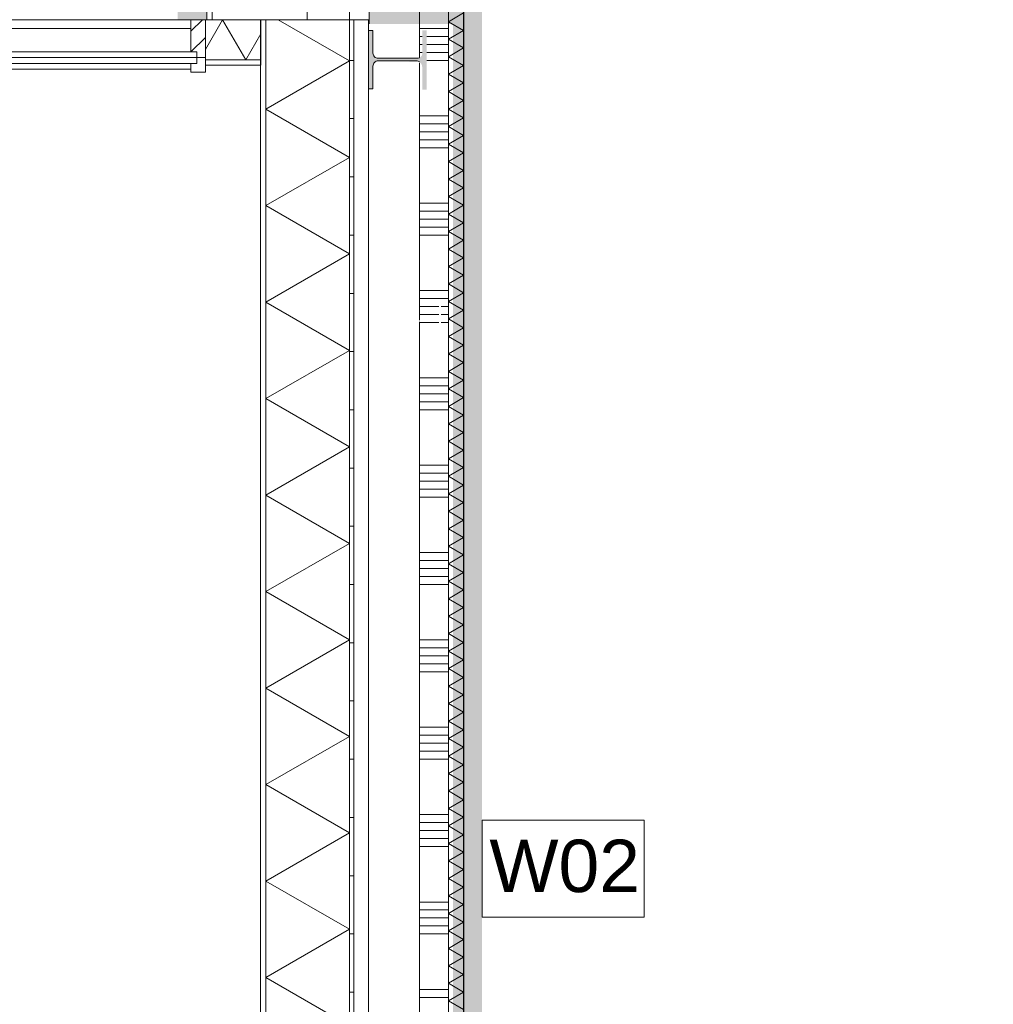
# Model space of a CAD drawing. Header units: millimetres. Extents: x -850 to 154668, y -80343 to 71019.
# Tile 26 of 147: x 28862 to 32206, y 14158 to 17540. Entities that reach past the tile are written whole.
import ezdxf

# ---------------------------------------------------------------- set-up
doc = ezdxf.new("R2010")
doc.units = ezdxf.units.MM
doc.header["$MEASUREMENT"] = 0
doc.linetypes.add('Wipeout_Contour', pattern=[1000, 0, -1000])
for name, color, linetype in [('0 Doorsnede-arcering', 7, 'Continuous'), ('22 NC Binnenwanden', 7, 'Continuous'), ('New_21 Buitenwanden', 7, 'Continuous'), ('New_21 Buitenwanden Doorsnede-arcering', 7, 'Continuous'), ('New_21 Buitenwanden Laagscheidingslijnen', 7, 'Continuous'), ('New_21 Vliesgevels', 7, 'Continuous'), ('New_21 Vliesgevels Afdek-arcering', 7, 'Continuous'), ('New_21 Vliesgevels Doorsnede-arcering', 7, 'Continuous'), ('New_22 NC Binnenwanden', 7, 'Continuous'), ('New_22 NC Binnenwanden Doorsnede-arcering', 7, 'Continuous'), ('New_22 NC Binnenwanden Laagscheidingslijnen', 7, 'Continuous'), ('New_23 Vloeren', 7, 'Continuous'), ('New_Info Wandafwerking aanduiding', 7, 'Continuous'), ('New_Info Wandafwerking aanduiding Doorsnede-arcering', 7, 'Continuous'), ('New_Z Ruimtefuncties Zone omranding', 7, 'Continuous'), ('S-COLS-____-OTLN.RVT S', 7, 'Continuous'), ('S-COLS-____-OTLN.RVT S Doorsnede-arcering', 7, 'Continuous')]:
    doc.layers.add(name, color=color, linetype=linetype)
doc.styles.add('GENERATED_STYLE_1', font='arial.ttf')

# ---------------------------------------------------------------- blocks, each defined once
blk = doc.blocks.new('Slab_1_1', base_point=(0, 17060))
at = {"layer": 'New_23 Vloeren', "color": 7, "linetype": 'Continuous', "lineweight": 0, "flags": 128}
blk.add_lwpolyline([(0, 17060), (25600, 17060), (25600, 17539.8), (30060, 17539.8), (30060, 0), (44257.3, 0), (99110, 0), (99110, 26125), (78570.2, 26125), (78570.2, 30220), (61804.1, 30220), (61804.1, 33195.8), (50070.2, 33195.8), (50070.2, 36555.1), (42600, 36555.1), (42600, 38994.9), (31200.9, 38994.9), (31200.9, 49880), (25600, 49880), (25600, 70460), (0, 70460)], close=True, dxfattribs=at)
blk = doc.blocks.new('*X122')
at = {"layer": 'New_22 NC Binnenwanden Doorsnede-arcering', "color": 254, "linetype": 'Continuous', "lineweight": 0, "true_color": 0xe9ebeb}
for p, q in [((30235, 17509.7), (30314.2, 17509.7)), ((30314.2, 17509.7), (30335, 17509.7)), ((30235, 17482.3), (30245, 17482.3)), ((30235, 17454.9), (30245, 17454.9)), ((30260.5, 17482.3), (30314.2, 17482.3)), ((30260.5, 17454.9), (30314.2, 17454.9)), ((30314.2, 17482.3), (30335, 17482.3)), ((30314.2, 17454.9), (30335, 17454.9)), ((30235, 17427.4), (30245, 17427.4)), ((30260.5, 17427.4), (30314.2, 17427.4)), ((30314.2, 17427.4), (30335, 17427.4)), ((30260.5, 17400), (30314.2, 17400)), ((30314.2, 17400), (30335, 17400)), ((30235, 17209.7), (30314.2, 17209.7)), ((30235, 17182.3), (30314.2, 17182.3)), ((30314.2, 17209.7), (30335, 17209.7)), ((30314.2, 17182.3), (30335, 17182.3)), ((30235, 17154.9), (30314.2, 17154.9)), ((30314.2, 17154.9), (30335, 17154.9)), ((30235, 17127.4), (30314.2, 17127.4)), ((30314.2, 17127.4), (30335, 17127.4)), ((30235, 17100), (30314.2, 17100)), ((30314.2, 17100), (30335, 17100)), ((30235, 16909.7), (30314.2, 16909.7)), ((30314.2, 16909.7), (30335, 16909.7)), ((30235, 16882.3), (30314.2, 16882.3)), ((30314.2, 16882.3), (30335, 16882.3)), ((30235, 16854.9), (30314.2, 16854.9)), ((30314.2, 16854.9), (30335, 16854.9)), ((30235, 16827.4), (30314.2, 16827.4)), ((30314.2, 16827.4), (30335, 16827.4)), ((30235, 16800), (30314.2, 16800)), ((30314.2, 16800), (30335, 16800)), ((30235, 16609.7), (30314.2, 16609.7)), ((30314.2, 16609.7), (30335, 16609.7)), ((30235, 16582.3), (30314.2, 16582.3)), ((30314.2, 16582.3), (30335, 16582.3)), ((30235, 16554.9), (30301.5, 16554.9)), ((30310, 16554.9), (30314.2, 16554.9)), ((30314.2, 16554.9), (30335, 16554.9)), ((30235, 16527.4), (30301.5, 16527.4)), ((30310, 16527.4), (30314.2, 16527.4)), ((30314.2, 16527.4), (30335, 16527.4)), ((30235, 16500), (30301.5, 16500)), ((30310, 16500), (30314.2, 16500)), ((30314.2, 16500), (30335, 16500)), ((30235, 16309.7), (30314.2, 16309.7)), ((30314.2, 16309.7), (30335, 16309.7)), ((30235, 16282.3), (30314.2, 16282.3)), ((30314.2, 16282.3), (30335, 16282.3)), ((30235, 16254.9), (30314.2, 16254.9)), ((30314.2, 16254.9), (30335, 16254.9)), ((30235, 16227.4), (30314.2, 16227.4)), ((30235, 16200), (30314.2, 16200)), ((30314.2, 16227.4), (30335, 16227.4)), ((30314.2, 16200), (30335, 16200)), ((30235, 16009.7), (30314.2, 16009.7)), ((30314.2, 16009.7), (30335, 16009.7)), ((30235, 15982.3), (30314.2, 15982.3)), ((30314.2, 15982.3), (30335, 15982.3)), ((30235, 15954.9), (30314.2, 15954.9)), ((30235, 15927.4), (30314.2, 15927.4)), ((30314.2, 15954.9), (30335, 15954.9)), ((30314.2, 15927.4), (30335, 15927.4)), ((30235, 15900), (30314.2, 15900)), ((30314.2, 15900), (30335, 15900)), ((30235, 15709.7), (30314.2, 15709.7)), ((30314.2, 15709.7), (30335, 15709.7)), ((30235, 15682.3), (30314.2, 15682.3)), ((30314.2, 15682.3), (30335, 15682.3)), ((30235, 15654.9), (30314.2, 15654.9)), ((30235, 15627.4), (30314.2, 15627.4)), ((30314.2, 15654.9), (30335, 15654.9)), ((30314.2, 15627.4), (30335, 15627.4)), ((30235, 15600), (30314.2, 15600)), ((30314.2, 15600), (30335, 15600)), ((30235, 15409.7), (30314.2, 15409.7)), ((30314.2, 15409.7), (30335, 15409.7)), ((30235, 15382.3), (30314.2, 15382.3)), ((30235, 15354.9), (30314.2, 15354.9)), ((30314.2, 15382.3), (30335, 15382.3)), ((30314.2, 15354.9), (30335, 15354.9)), ((30235, 15327.4), (30314.2, 15327.4)), ((30314.2, 15327.4), (30335, 15327.4)), ((30235, 15300), (30314.2, 15300)), ((30314.2, 15300), (30335, 15300)), ((30235, 15109.7), (30314.2, 15109.7)), ((30235, 15082.3), (30314.2, 15082.3)), ((30314.2, 15109.7), (30335, 15109.7)), ((30314.2, 15082.3), (30335, 15082.3)), ((30235, 15054.9), (30314.2, 15054.9)), ((30314.2, 15054.9), (30335, 15054.9)), ((30235, 15027.4), (30314.2, 15027.4)), ((30314.2, 15027.4), (30335, 15027.4)), ((30235, 15000), (30314.2, 15000)), ((30314.2, 15000), (30335, 15000)), ((30235, 14809.7), (30314.2, 14809.7)), ((30235, 14782.3), (30314.2, 14782.3)), ((30314.2, 14809.7), (30335, 14809.7)), ((30314.2, 14782.3), (30335, 14782.3)), ((30235, 14754.9), (30314.2, 14754.9)), ((30314.2, 14754.9), (30335, 14754.9)), ((30235, 14727.4), (30314.2, 14727.4)), ((30314.2, 14727.4), (30335, 14727.4)), ((30235, 14700), (30314.2, 14700)), ((30314.2, 14700), (30335, 14700)), ((30235, 14509.7), (30314.2, 14509.7)), ((30314.2, 14509.7), (30335, 14509.7)), ((30235, 14482.3), (30314.2, 14482.3)), ((30314.2, 14482.3), (30335, 14482.3)), ((30235, 14454.9), (30314.2, 14454.9)), ((30314.2, 14454.9), (30335, 14454.9)), ((30235, 14427.4), (30314.2, 14427.4)), ((30314.2, 14427.4), (30335, 14427.4)), ((30235, 14400), (30314.2, 14400)), ((30314.2, 14400), (30335, 14400)), ((30235, 14209.7), (30314.2, 14209.7)), ((30314.2, 14209.7), (30335, 14209.7)), ((30235, 14182.3), (30314.2, 14182.3)), ((30314.2, 14182.3), (30335, 14182.3))]:
    blk.add_line(p, q, dxfattribs=at)
blk = doc.blocks.new('Wall_21_1', base_point=(30335, 275))
at = {"layer": 'New_22 NC Binnenwanden', "color": 8, "linetype": 'Continuous', "lineweight": 0, "true_color": 0x778488, "flags": 128}
for points in [[(30235, 17539.8), (30235, 17410.6)], [(30335, 325), (30335, 17539.8)], [(30235, 17392.2), (30235, 16507.8)], [(30235, 16502.3), (30235, 13557.7)]]:
    blk.add_lwpolyline(points, dxfattribs=at)
at = {"layer": 'New_22 NC Binnenwanden', "color": 8, "lineweight": 0, "true_color": 0x778488}
blk.add_blockref('*X122', (0, 0), dxfattribs=at)
blk = doc.blocks.new('*X629')
at = {"layer": 'New_21 Buitenwanden Doorsnede-arcering', "linetype": 'Continuous', "lineweight": 0, "true_color": 0xe9ebeb}
for points in [[(29707.8, 17248.5), (29707.9, 17248.5), (29707.9, 17398.5), (29707.8, 17398.5)], [(29707.8, 16948.5), (29707.9, 16948.5), (29707.9, 17098.5), (29707.8, 17098.5)], [(29707.8, 16648.5), (29707.9, 16648.5), (29707.9, 16798.5), (29707.8, 16798.5)], [(29707.8, 16348.5), (29707.9, 16348.5), (29707.9, 16498.5), (29707.8, 16498.5)], [(29707.8, 16048.5), (29707.9, 16048.5), (29707.9, 16198.5), (29707.8, 16198.5)], [(29707.8, 15748.5), (29707.9, 15748.5), (29707.9, 15898.5), (29707.8, 15898.5)], [(29707.8, 15448.5), (29707.9, 15448.5), (29707.9, 15598.5), (29707.8, 15598.5)], [(29707.8, 15148.5), (29707.9, 15148.5), (29707.9, 15298.5), (29707.8, 15298.5)], [(29707.8, 14848.5), (29707.9, 14848.5), (29707.9, 14998.5), (29707.8, 14998.5)], [(29707.8, 14548.5), (29707.9, 14548.5), (29707.9, 14698.5), (29707.8, 14698.5)], [(29707.8, 14248.5), (29707.9, 14248.5), (29707.9, 14398.5), (29707.8, 14398.5)]]:
    blk.add_hatch(color=254, dxfattribs=at).paths.add_polyline_path(points)
blk = doc.blocks.new('*X630')
at = {"layer": 'New_21 Buitenwanden Doorsnede-arcering', "linetype": 'Continuous', "lineweight": 0, "true_color": 0xe9ebeb}
for points in [[(29994.9, 17248.5), (29995, 17248.5), (29995, 17398.5), (29994.9, 17398.5)], [(29994.9, 16948.5), (29995, 16948.5), (29995, 17098.5), (29994.9, 17098.5)], [(29994.9, 16648.5), (29995, 16648.5), (29995, 16798.5), (29994.9, 16798.5)], [(29994.9, 16348.5), (29995, 16348.5), (29995, 16498.5), (29994.9, 16498.5)], [(29994.9, 16048.5), (29995, 16048.5), (29995, 16198.5), (29994.9, 16198.5)], [(29994.9, 15748.5), (29995, 15748.5), (29995, 15898.5), (29994.9, 15898.5)], [(29994.9, 15448.5), (29995, 15448.5), (29995, 15598.5), (29994.9, 15598.5)], [(29994.9, 15148.5), (29995, 15148.5), (29995, 15298.5), (29994.9, 15298.5)], [(29994.9, 14848.5), (29995, 14848.5), (29995, 14998.5), (29994.9, 14998.5)], [(29994.9, 14548.5), (29995, 14548.5), (29995, 14698.5), (29994.9, 14698.5)], [(29994.9, 14248.5), (29995, 14248.5), (29995, 14398.5), (29994.9, 14398.5)]]:
    blk.add_hatch(color=254, dxfattribs=at).paths.add_polyline_path(points)
blk = doc.blocks.new('*X631')
at = {"layer": 'New_21 Buitenwanden Doorsnede-arcering', "color": 254, "linetype": 'Continuous', "lineweight": 0, "true_color": 0xe9ebeb}
for p, q in [((29750.1, 17539.8), (29994.9, 17398.5)), ((29707.9, 17232.8), (29994.9, 17398.5)), ((29707.9, 17232.8), (29994.9, 17067.1)), ((29707.9, 16901.4), (29994.9, 17067.1)), ((29707.9, 16901.4), (29994.9, 16735.7)), ((29707.9, 16570), (29994.9, 16735.7)), ((29707.9, 16570), (29994.9, 16404.3)), ((29707.9, 16238.6), (29994.9, 16404.3)), ((29707.9, 16238.6), (29994.9, 16072.9)), ((29707.9, 15907.2), (29994.9, 16072.9)), ((29707.9, 15907.2), (29994.9, 15741.5)), ((29707.9, 15575.8), (29994.9, 15741.5)), ((29707.9, 15575.8), (29994.9, 15410.1)), ((29707.9, 15244.4), (29994.9, 15410.1)), ((29707.9, 15244.4), (29994.9, 15078.7)), ((29707.9, 14913), (29994.9, 15078.7)), ((29707.9, 14913), (29994.9, 14747.3)), ((29707.9, 14581.6), (29994.9, 14747.3)), ((29707.9, 14581.6), (29994.9, 14415.9)), ((29707.9, 14250.2), (29994.9, 14415.9)), ((29707.9, 14250.2), (29994.9, 14084.5))]:
    blk.add_line(p, q, dxfattribs=at)
blk = doc.blocks.new('Wall_152_1', base_point=(30010, 17539.8))
at = {"layer": 'New_21 Buitenwanden Doorsnede-arcering', "linetype": 'Continuous', "lineweight": 0, "true_color": 0xe9ebeb}
h = blk.add_hatch(dxfattribs=at)
h.set_pattern_fill('930_Lijnen_vert_200_0001', color=254, style=0, pattern_type=2)
h.set_pattern_definition([(1e-14, (0, 0), (0, 200), [])])
h.paths.add_polyline_path([(30010, 0), (30010, 17539.8), (29995, 17539.8), (29995, 0)])
at = {"layer": 'New_21 Buitenwanden', "color": 8, "linetype": 'Continuous', "lineweight": 0, "true_color": 0x778488, "flags": 128}
for points in [[(29689.8, 17539.8), (29689.8, -302.2)], [(29689.8, 17539.8), (29707.8, 17539.8)], [(29707.8, 17539.8), (29707.9, 17539.8)], [(29707.9, 17539.8), (29994.9, 17539.8)], [(29994.9, 17539.8), (29995, 17539.8)], [(29995, 17539.8), (30010, 17539.8)], [(30010, 0), (30010, 17539.8)]]:
    blk.add_lwpolyline(points, dxfattribs=at)
at = {"layer": 'New_21 Buitenwanden Laagscheidingslijnen', "color": 8, "linetype": 'Continuous', "lineweight": 0, "true_color": 0x778488}
for p, q in [((29707.8, 17539.8), (29707.8, -302.1)), ((29707.9, 17539.8), (29707.9, -15.1)), ((29994.9, -15), (29994.9, 17539.8)), ((29995, 0), (29995, 17539.8))]:
    blk.add_line(p, q, dxfattribs=at)
at = {"layer": 'New_21 Buitenwanden', "color": 8, "lineweight": 0, "true_color": 0x778488}
for name in ['*X631', '*X629', '*X630']:
    blk.add_blockref(name, (0, 0), dxfattribs=at)
blk = doc.blocks.new('*X1134')
at = {"layer": 'New_22 NC Binnenwanden Doorsnede-arcering', "color": 254, "linetype": 'Continuous', "lineweight": 0, "true_color": 0xe9ebeb}
for p, q in [((30335, 17533), (30387, 17563)), ((30335, 17533), (30387, 17503)), ((30335, 17472.9), (30387, 17503)), ((30335, 17472.9), (30387, 17442.9)), ((30335, 17412.9), (30387, 17442.9)), ((30335, 17412.9), (30387, 17382.9)), ((30335, 17352.8), (30387, 17382.9)), ((30335, 17352.8), (30387, 17322.8)), ((30335, 17292.8), (30387, 17322.8)), ((30335, 17292.8), (30387, 17262.8)), ((30335, 17232.8), (30387, 17262.8)), ((30335, 17232.8), (30387, 17202.7)), ((30335, 17172.7), (30387, 17202.7)), ((30335, 17172.7), (30387, 17142.7)), ((30335, 17112.7), (30387, 17142.7)), ((30335, 17112.7), (30387, 17082.6)), ((30335, 17052.6), (30387, 17082.6)), ((30335, 17052.6), (30387, 17022.6)), ((30335, 16992.6), (30387, 17022.6)), ((30335, 16992.6), (30387, 16962.6)), ((30335, 16932.5), (30387, 16962.6)), ((30335, 16932.5), (30387, 16902.5)), ((30335, 16872.5), (30387, 16902.5)), ((30335, 16872.5), (30387, 16842.5)), ((30335, 16812.4), (30387, 16842.5)), ((30335, 16812.4), (30387, 16782.4)), ((30335, 16752.4), (30387, 16782.4)), ((30335, 16752.4), (30387, 16722.4)), ((30335, 16692.4), (30387, 16722.4)), ((30335, 16692.4), (30387, 16662.3)), ((30335, 16632.3), (30387, 16662.3)), ((30335, 16632.3), (30387, 16602.3)), ((30335, 16572.3), (30387, 16602.3)), ((30335, 16572.3), (30387, 16542.2)), ((30335, 16512.2), (30387, 16542.2)), ((30335, 16512.2), (30387, 16482.2)), ((30335, 16452.2), (30387, 16482.2)), ((30335, 16452.2), (30387, 16422.2)), ((30335, 16392.1), (30387, 16422.2)), ((30335, 16392.1), (30387, 16362.1)), ((30335, 16332.1), (30387, 16362.1)), ((30335, 16332.1), (30387, 16302.1)), ((30335, 16272), (30387, 16302.1)), ((30335, 16272), (30387, 16242)), ((30335, 16212), (30387, 16242)), ((30335, 16212), (30387, 16182)), ((30335, 16152), (30387, 16182)), ((30335, 16152), (30387, 16121.9)), ((30335, 16091.9), (30387, 16121.9)), ((30335, 16091.9), (30387, 16061.9)), ((30335, 16031.9), (30387, 16061.9)), ((30335, 16031.9), (30387, 16001.8)), ((30335, 15971.8), (30387, 16001.8)), ((30335, 15971.8), (30387, 15941.8)), ((30335, 15911.8), (30387, 15941.8)), ((30335, 15911.8), (30387, 15881.8)), ((30335, 15851.7), (30387, 15881.8)), ((30335, 15851.7), (30387, 15821.7)), ((30335, 15791.7), (30387, 15821.7)), ((30335, 15791.7), (30387, 15761.7)), ((30335, 15731.6), (30387, 15761.7)), ((30335, 15731.6), (30387, 15701.6)), ((30335, 15671.6), (30387, 15701.6)), ((30335, 15671.6), (30387, 15641.6)), ((30335, 15611.6), (30387, 15641.6)), ((30335, 15611.6), (30387, 15581.5)), ((30335, 15551.5), (30387, 15581.5)), ((30335, 15551.5), (30387, 15521.5)), ((30335, 15491.5), (30387, 15521.5)), ((30335, 15491.5), (30387, 15461.4)), ((30335, 15431.4), (30387, 15461.4)), ((30335, 15431.4), (30387, 15401.4)), ((30335, 15371.4), (30387, 15401.4)), ((30335, 15371.4), (30387, 15341.4)), ((30335, 15311.3), (30387, 15341.4)), ((30335, 15311.3), (30387, 15281.3)), ((30335, 15251.3), (30387, 15281.3)), ((30335, 15251.3), (30387, 15221.3)), ((30335, 15191.2), (30387, 15221.3)), ((30335, 15191.2), (30387, 15161.2)), ((30335, 15131.2), (30387, 15161.2)), ((30335, 15131.2), (30387, 15101.2)), ((30335, 15071.2), (30387, 15101.2)), ((30335, 15071.2), (30387, 15041.1)), ((30335, 15011.1), (30387, 15041.1)), ((30335, 15011.1), (30387, 14981.1)), ((30335, 14951.1), (30387, 14981.1)), ((30335, 14951.1), (30387, 14921)), ((30335, 14891), (30387, 14921)), ((30335, 14891), (30387, 14861)), ((30335, 14831), (30387, 14861)), ((30335, 14831), (30387, 14801)), ((30335, 14770.9), (30387, 14801)), ((30335, 14770.9), (30387, 14740.9)), ((30335, 14710.9), (30387, 14740.9)), ((30335, 14710.9), (30387, 14680.9)), ((30335, 14650.8), (30387, 14680.9)), ((30335, 14650.8), (30387, 14620.8)), ((30335, 14590.8), (30387, 14620.8)), ((30335, 14590.8), (30387, 14560.8)), ((30335, 14530.8), (30387, 14560.8)), ((30335, 14530.8), (30387, 14500.7)), ((30335, 14470.7), (30387, 14500.7)), ((30335, 14470.7), (30387, 14440.7)), ((30335, 14410.7), (30387, 14440.7)), ((30335, 14410.7), (30387, 14380.6)), ((30335, 14350.6), (30387, 14380.6)), ((30335, 14350.6), (30387, 14320.6)), ((30335, 14290.6), (30387, 14320.6)), ((30335, 14290.6), (30387, 14260.6)), ((30335, 14230.5), (30387, 14260.6)), ((30335, 14230.5), (30387, 14200.5)), ((30335, 14170.5), (30387, 14200.5)), ((30335, 14170.5), (30387, 14140.5))]:
    blk.add_line(p, q, dxfattribs=at)
blk = doc.blocks.new('Wall_189_1', base_point=(30335, 22065))
at = {"layer": 'New_22 NC Binnenwanden', "color": 8, "linetype": 'Continuous', "lineweight": 0, "true_color": 0x778488, "flags": 128}
for points in [[(30335, 19151), (30335, 325)], [(30388, 325), (30388, 19151)]]:
    blk.add_lwpolyline(points, dxfattribs=at)
at = {"layer": 'New_22 NC Binnenwanden Laagscheidingslijnen', "color": 8, "linetype": 'Continuous', "lineweight": 0, "true_color": 0x778488}
blk.add_line((30387, 325), (30387, 19151), dxfattribs=at)
at = {"layer": 'New_22 NC Binnenwanden', "color": 8, "lineweight": 0, "true_color": 0x778488}
blk.add_blockref('*X1134', (0, 0), dxfattribs=at)
blk = doc.blocks.new('*X1354')
at = {"layer": 'New_21 Buitenwanden Doorsnede-arcering', "linetype": 'Continuous', "lineweight": 0, "true_color": 0xe9ebeb}
blk.add_hatch(color=254, dxfattribs=at).paths.add_polyline_path([(29500, 17401.7), (29500, 17401.6), (29550.9, 17401.6), (29550.9, 17401.7)])
blk = doc.blocks.new('*X1355')
at = {"layer": 'New_21 Buitenwanden Doorsnede-arcering', "linetype": 'Continuous', "lineweight": 0, "true_color": 0xe9ebeb}
blk.add_hatch(color=254, dxfattribs=at).paths.add_polyline_path([(29550.9, 17539.8), (29500, 17539.8), (29500, 17539.7), (29550.9, 17539.7)])
blk = doc.blocks.new('*X1356')
at = {"layer": 'New_21 Buitenwanden Doorsnede-arcering', "color": 254, "linetype": 'Continuous', "lineweight": 0, "true_color": 0xe9ebeb}
for p, q in [((29500, 17437.2), (29559.2, 17539.7)), ((29638.9, 17401.7), (29559.2, 17539.7)), ((29638.9, 17401.7), (29690.8, 17491.7))]:
    blk.add_line(p, q, dxfattribs=at)
blk = doc.blocks.new('Wall_225_1', base_point=(29690.8, 17539.8))
at = {"layer": 'New_21 Buitenwanden', "color": 8, "linetype": 'Continuous', "lineweight": 0, "true_color": 0x778488, "flags": 128}
for points in [[(29690.8, 17539.8), (29500, 17539.8)], [(29500, 17539.7), (29500, 17539.8)], [(29500, 17401.7), (29500, 17539.7)], [(29690.8, 17539.7), (29690.8, 17539.8)], [(29690.8, 17401.7), (29690.8, 17539.7)], [(29500, 17401.6), (29500, 17401.7)], [(29500, 17383.6), (29500, 17401.6)], [(29500, 17383.6), (29690.8, 17383.6)], [(29690.8, 17401.6), (29690.8, 17401.7)], [(29690.8, 17383.6), (29690.8, 17401.6)]]:
    blk.add_lwpolyline(points, dxfattribs=at)
at = {"layer": 'New_21 Buitenwanden Laagscheidingslijnen', "color": 8, "linetype": 'Continuous', "lineweight": 0, "true_color": 0x778488}
for p, q in [((29690.8, 17539.7), (29500, 17539.7)), ((29500, 17401.7), (29690.8, 17401.7)), ((29500, 17401.6), (29690.8, 17401.6))]:
    blk.add_line(p, q, dxfattribs=at)
at = {"layer": 'New_21 Buitenwanden', "color": 8, "lineweight": 0, "true_color": 0x778488}
for name in ['*X1355', '*X1356', '*X1354']:
    blk.add_blockref(name, (0, 0), dxfattribs=at)
blk = doc.blocks.new('*X1656')
at = {"layer": 'New_22 NC Binnenwanden Doorsnede-arcering', "color": 254, "linetype": 'Continuous', "lineweight": 0, "true_color": 0xe9ebeb}
for p, q in [((30235, 19009.7), (30314.2, 19009.7)), ((30314.2, 19009.7), (30335, 19009.7)), ((30235, 18982.3), (30301.5, 18982.3)), ((30310, 18982.3), (30314.2, 18982.3)), ((30314.2, 18982.3), (30335, 18982.3)), ((30235, 18954.9), (30301.5, 18954.9)), ((30310, 18954.9), (30314.2, 18954.9)), ((30314.2, 18954.9), (30335, 18954.9)), ((30235, 18927.4), (30301.5, 18927.4)), ((30310, 18927.4), (30314.2, 18927.4)), ((30314.2, 18927.4), (30335, 18927.4)), ((30235, 18900), (30301.5, 18900)), ((30310, 18900), (30314.2, 18900)), ((30314.2, 18900), (30335, 18900)), ((30235, 18709.7), (30314.2, 18709.7)), ((30314.2, 18709.7), (30335, 18709.7)), ((30235, 18682.3), (30314.2, 18682.3)), ((30314.2, 18682.3), (30335, 18682.3)), ((30235, 18654.9), (30314.2, 18654.9)), ((30314.2, 18654.9), (30335, 18654.9)), ((30235, 18627.4), (30314.2, 18627.4)), ((30235, 18600), (30314.2, 18600)), ((30314.2, 18627.4), (30335, 18627.4)), ((30314.2, 18600), (30335, 18600)), ((30235, 18409.7), (30314.2, 18409.7)), ((30314.2, 18409.7), (30335, 18409.7)), ((30235, 18382.3), (30314.2, 18382.3)), ((30314.2, 18382.3), (30335, 18382.3)), ((30235, 18354.9), (30314.2, 18354.9)), ((30314.2, 18354.9), (30335, 18354.9)), ((30235, 18327.4), (30314.2, 18327.4)), ((30235, 18300), (30314.2, 18300)), ((30314.2, 18327.4), (30335, 18327.4)), ((30314.2, 18300), (30335, 18300)), ((30235, 18109.7), (30314.2, 18109.7)), ((30314.2, 18109.7), (30335, 18109.7)), ((30235, 18082.3), (30314.2, 18082.3)), ((30314.2, 18082.3), (30335, 18082.3)), ((30235, 18054.9), (30314.2, 18054.9)), ((30235, 18027.4), (30314.2, 18027.4)), ((30314.2, 18054.9), (30335, 18054.9)), ((30314.2, 18027.4), (30335, 18027.4)), ((30235, 18000), (30314.2, 18000)), ((30314.2, 18000), (30335, 18000)), ((30235, 17809.7), (30301.5, 17809.7)), ((30310, 17809.7), (30314.2, 17809.7)), ((30314.2, 17809.7), (30335, 17809.7)), ((30235, 17782.3), (30314.2, 17782.3)), ((30235, 17754.9), (30314.2, 17754.9)), ((30314.2, 17782.3), (30335, 17782.3)), ((30314.2, 17754.9), (30335, 17754.9)), ((30235, 17727.4), (30314.2, 17727.4)), ((30314.2, 17727.4), (30335, 17727.4)), ((30235, 17700), (30314.2, 17700)), ((30314.2, 17700), (30335, 17700))]:
    blk.add_line(p, q, dxfattribs=at)
blk = doc.blocks.new('*X1657')
at = {"layer": 'New_22 NC Binnenwanden Doorsnede-arcering', "color": 254, "linetype": 'Continuous', "lineweight": 0, "true_color": 0xe9ebeb}
for p, q in [((29850, 19009.7), (29874.8, 19009.7)), ((29975.5, 19009.7), (29995, 19009.7)), ((29850, 18982.3), (29874.8, 18982.3)), ((29975.5, 18982.3), (29995, 18982.3)), ((29850, 18954.9), (29874.8, 18954.9)), ((29975.5, 18954.9), (29995, 18954.9)), ((29850, 18927.4), (29883.9, 18927.4)), ((29965.7, 18927.4), (29995, 18927.4)), ((29850, 18900), (29957.6, 18900)), ((29957.6, 18900), (29995, 18900)), ((29850, 18709.7), (29957.6, 18709.7)), ((29957.6, 18709.7), (29995, 18709.7)), ((29850, 18682.3), (29957.6, 18682.3)), ((29957.6, 18682.3), (29995, 18682.3)), ((29850, 18654.9), (29957.6, 18654.9)), ((29957.6, 18654.9), (29995, 18654.9)), ((29850, 18627.4), (29957.6, 18627.4)), ((29850, 18600), (29957.6, 18600)), ((29957.6, 18627.4), (29995, 18627.4)), ((29957.6, 18600), (29995, 18600)), ((29850, 18409.7), (29957.6, 18409.7)), ((29957.6, 18409.7), (29995, 18409.7)), ((29850, 18382.3), (29957.6, 18382.3)), ((29957.6, 18382.3), (29995, 18382.3)), ((29850, 18354.9), (29957.6, 18354.9)), ((29957.6, 18354.9), (29995, 18354.9)), ((29850, 18327.4), (29957.6, 18327.4)), ((29850, 18300), (29957.6, 18300)), ((29957.6, 18327.4), (29995, 18327.4)), ((29957.6, 18300), (29995, 18300)), ((29850, 18109.7), (29957.6, 18109.7)), ((29957.6, 18109.7), (29995, 18109.7)), ((29850, 18082.3), (29957.6, 18082.3)), ((29957.6, 18082.3), (29995, 18082.3)), ((29850, 18054.9), (29957.6, 18054.9)), ((29850, 18027.4), (29957.6, 18027.4)), ((29957.6, 18054.9), (29995, 18054.9)), ((29957.6, 18027.4), (29995, 18027.4)), ((29850, 18000), (29957.6, 18000)), ((29957.6, 18000), (29995, 18000)), ((29850, 17809.7), (29874.8, 17809.7)), ((29975.5, 17809.7), (29995, 17809.7)), ((29850, 17782.3), (29874.8, 17782.3)), ((29850, 17754.9), (29874.9, 17754.9)), ((29974.8, 17754.9), (29995, 17754.9)), ((29975.5, 17782.3), (29995, 17782.3)), ((29850, 17727.4), (29957.6, 17727.4)), ((29957.6, 17727.4), (29995, 17727.4)), ((29850, 17700), (29957.6, 17700)), ((29957.6, 17700), (29995, 17700))]:
    blk.add_line(p, q, dxfattribs=at)
blk = doc.blocks.new('Wall_291_1', base_point=(30335, 19151))
at = {"layer": 'New_22 NC Binnenwanden', "color": 8, "linetype": 'Continuous', "lineweight": 0, "true_color": 0x778488, "flags": 128}
for points in [[(29850, 19151), (29850, 17539.8)], [(30335, 17539.8), (30335, 19151)]]:
    blk.add_lwpolyline(points, dxfattribs=at)
at = {"layer": 'New_22 NC Binnenwanden Laagscheidingslijnen', "color": 8, "linetype": 'Continuous', "lineweight": 0, "true_color": 0x778488}
for p, q in [((29995, 19151), (29995, 17539.8)), ((30235, 18935.7), (30235, 19151)), ((30235, 17879.7), (30235, 18930.2)), ((30235, 17539.8), (30235, 17874.3))]:
    blk.add_line(p, q, dxfattribs=at)
at = {"layer": 'New_22 NC Binnenwanden', "color": 8, "lineweight": 0, "true_color": 0x778488}
for name in ['*X1657', '*X1656']:
    blk.add_blockref(name, (0, 0), dxfattribs=at)
blk = doc.blocks.new('Wall_299_1', base_point=(30400.5, 17525))
at = {"layer": 'New_Info Wandafwerking aanduiding Doorsnede-arcering', "linetype": 'Continuous', "lineweight": 0, "true_color": 0x552178}
for points in [[(30450.5, 22097.1), (30350.5, 22096.9), (30450.5, 21997.1)], [(30450.5, 21997.1), (30350.5, 22096.9), (30350.5, 21996.9)], [(30350.5, 21996.9), (30350.5, 17525), (30450.5, 17525), (30450.5, 21997.1)]]:
    blk.add_hatch(color=187, dxfattribs=at).paths.add_polyline_path(points)
at = {"layer": 'New_Info Wandafwerking aanduiding', "color": 9, "linetype": 'Continuous', "lineweight": 0, "flags": 128}
blk.add_lwpolyline([(30350.5, 22096.9), (30450.5, 22097.1)], dxfattribs=at)
blk = doc.blocks.new('Wall_316_1', base_point=(30400.5, 13226.1))
at = {"layer": 'New_Info Wandafwerking aanduiding Doorsnede-arcering', "linetype": 'Continuous', "lineweight": 0, "true_color": 0x552178}
blk.add_hatch(color=187, dxfattribs=at).paths.add_polyline_path([(30450.5, 13226.1), (30450.5, 17217.7), (30350.5, 17217.7), (30350.5, 13226.1)])
blk = doc.blocks.new('Wall_317_1', base_point=(30400.5, 17217.7))
at = {"layer": 'New_Info Wandafwerking aanduiding Doorsnede-arcering', "linetype": 'Continuous', "lineweight": 0, "true_color": 0x552178}
blk.add_hatch(color=187, dxfattribs=at).paths.add_polyline_path([(30450.5, 17217.7), (30450.5, 17575.5), (30350.5, 17575.5), (30350.5, 17217.7)])
blk = doc.blocks.new('Wall_318_1', base_point=(30400.5, 17575.5))
at = {"layer": 'New_Info Wandafwerking aanduiding Doorsnede-arcering', "linetype": 'Continuous', "lineweight": 0, "true_color": 0x552178}
blk.add_hatch(color=187, dxfattribs=at).paths.add_polyline_path([(30350.5, 17625.5), (30063, 17625.5), (30063, 17525.5), (30350.5, 17525.5)])
at = {"layer": 'New_Info Wandafwerking aanduiding', "color": 9, "linetype": 'Continuous', "lineweight": 0, "flags": 128}
blk.add_lwpolyline([(30063, 17525.5), (30063, 17625.5)], dxfattribs=at)
blk = doc.blocks.new('Wall_396_1', base_point=(29523, 17689.8))
at = {"layer": '22 NC Binnenwanden', "color": 8, "linetype": 'Continuous', "lineweight": 0, "true_color": 0x778488, "flags": 128}
for points in [[(29505, 17689.8), (29505, 17539.8)], [(29523, 17539.8), (29523, 17689.8)], [(29505, 17539.8), (29523, 17539.8)]]:
    blk.add_lwpolyline(points, dxfattribs=at)
blk = doc.blocks.new('Column_3_1', base_point=(30160.5, 17403))
at = {"layer": 'S-COLS-____-OTLN.RVT S Doorsnede-arcering', "linetype": 'Continuous', "lineweight": 0, "true_color": 0x778488}
for points in [[(30075.5, 17503), (30060.5, 17503), (30060.5, 17303), (30075.5, 17303), (30075.5, 17380.5, -0.414214), (30093.5, 17398.5), (30227.5, 17398.5, -0.107601), (30235, 17396.8), (30235, 17409.1, -0.107601), (30227.5, 17407.5), (30093.5, 17407.5, -0.414214), (30075.5, 17425.5)], [(30245.5, 17425.5, -0.29353), (30235, 17409.1), (30235, 17396.8, -0.29353), (30245.5, 17380.5), (30245.5, 17303), (30260.5, 17303), (30260.5, 17503), (30245.5, 17503)]]:
    blk.add_hatch(color=8, dxfattribs=at).paths.add_polyline_path(points)
at = {"layer": 'S-COLS-____-OTLN.RVT S', "color": 9, "linetype": 'Continuous', "lineweight": 0, "flags": 128}
for points in [[(30075.5, 17503), (30060.5, 17503), (30060.5, 17303), (30075.5, 17303), (30075.5, 17380.5, -0.414214), (30093.5, 17398.5), (30227.5, 17398.5, -0.107601), (30235, 17396.8)], [(30235, 17409.1, -0.107601), (30227.5, 17407.5), (30093.5, 17407.5, -0.414214), (30075.5, 17425.5), (30075.5, 17503)]]:
    blk.add_lwpolyline(points, format="xyb", dxfattribs=at)
blk = doc.blocks.new('Curtain Wall_95_1')
at = {"layer": 'New_21 Vliesgevels', "color": 1, "linetype": 'Continuous', "lineweight": 0}
for q in [(29450.2, 17539.8), (29500.2, 17359.8)]:
    blk.add_line((29500.2, 17539.8), q, dxfattribs=at)
at = {"color": 254, "linetype": 'Wipeout_Contour', "lineweight": 0, "ltscale": 135781.070073}
blk.add_wipeout([(28810.2, 17429.8), (28810.2, 17389.8), (29470.2, 17389.8), (29470.2, 17429.8)], dxfattribs=at).dxf.layer = 'New_21 Vliesgevels Afdek-arcering'
at = {"layer": 'New_21 Vliesgevels', "color": 1, "linetype": 'Continuous', "lineweight": 0}
for p, q in [((29470.2, 17429.8), (29470.2, 17389.8)), ((28805.2, 17409.8), (29500.2, 17409.8))]:
    blk.add_line(p, q, dxfattribs=at)
at = {"color": 254, "linetype": 'Wipeout_Contour', "lineweight": 0, "ltscale": 135904.178361}
blk.add_wipeout([(28830.2, 17509.8), (28830.2, 17429.8), (29450.2, 17429.8), (29450.2, 17509.8)], dxfattribs=at).dxf.layer = 'New_21 Vliesgevels Afdek-arcering'
at = {"color": 254, "linetype": 'Wipeout_Contour', "lineweight": 0, "ltscale": 135719.349239}
blk.add_wipeout([(28830.2, 17369.8), (29450.2, 17369.8), (29450.2, 17389.8), (28830.2, 17389.8)], dxfattribs=at).dxf.layer = 'New_21 Vliesgevels Afdek-arcering'
at = {"layer": 'New_21 Vliesgevels Doorsnede-arcering', "linetype": 'Continuous', "lineweight": 0, "true_color": 0x000000}
h = blk.add_hatch(dxfattribs=at)
h.set_pattern_fill('505_Aluminium_0001', color=18, style=0, pattern_type=2)
h.set_pattern_definition([(45, (0, 0), (-176.7767, 176.7767), []), (45, (-35.36, 35.36), (-176.7767, 176.7767), []), (45, (-70.7, 70.7), (-176.7767, 176.7767), [])])
h.paths.add_polyline_path([(29470.2, 17429.8), (29470.2, 17389.8), (29450.2, 17389.8), (29450.2, 17359.8), (29500.2, 17359.8), (29500.2, 17539.8), (29450.2, 17539.8), (29450.2, 17429.8)])
at = {"layer": 'New_21 Vliesgevels', "color": 1, "linetype": 'Continuous', "lineweight": 0}
for p, q in [((29450.2, 17539.8), (29450.2, 17429.8)), ((29470.2, 17429.8), (29450.2, 17429.8)), ((29450.2, 17389.8), (29450.2, 17359.8)), ((29470.2, 17389.8), (29450.2, 17389.8)), ((29500.2, 17359.8), (29450.2, 17359.8))]:
    blk.add_line(p, q, dxfattribs=at)
at = {"layer": 'New_21 Vliesgevels', "color": 7, "linetype": 'Continuous', "lineweight": 0, "flags": 128}
for points in [[(29450.2, 17509.8), (28830.2, 17509.8)], [(28830.2, 17429.8), (29450.2, 17429.8)], [(28830.2, 17389.8), (29450.2, 17389.8)], [(29450.2, 17369.8), (28830.2, 17369.8)]]:
    blk.add_lwpolyline(points, dxfattribs=at)
blk = doc.blocks.new('Wall_792_1', base_point=(29505, 17707.8))
at = {"layer": 'New_Info Wandafwerking aanduiding Doorsnede-arcering', "linetype": 'Continuous', "lineweight": 0}
for points in [[(29405, 17707.8), (29505, 17707.8), (29405, 17807.8)], [(29405, 17807.8), (29505, 17707.8), (29505, 17807.8)], [(29405, 17707.8), (29405, 17539.8), (29505, 17539.8), (29505, 17707.8)]]:
    blk.add_hatch(color=1, dxfattribs=at).paths.add_polyline_path(points)
at = {"layer": 'New_Info Wandafwerking aanduiding', "color": 9, "linetype": 'Continuous', "lineweight": 0, "flags": 128}
for points in [[(29405, 17807.8), (29505, 17807.8)], [(29505, 17539.8), (29405, 17539.8)]]:
    blk.add_lwpolyline(points, dxfattribs=at)

msp = doc.modelspace()

# ---------------------------------------------------------------- hatches: boundary and pattern name
at = {"layer": '0 Doorsnede-arcering', "linetype": 'Continuous', "lineweight": 0, "true_color": 0x3c4244}
msp.add_hatch(color=149, dxfattribs=at).paths.add_polyline_path([(30260, 17300.1), (30260, 17500), (30244.6, 17500), (30244.6, 17421.6, -0.414214), (30227.6, 17404.6), (30200.4, 17404.6), (30200.4, 17395.6), (30227.6, 17395.6, -0.414214), (30244.6, 17378.6), (30244.6, 17300.1)])

# ---------------------------------------------------------------- linework, layer by layer
at = {"layer": 'New_Info Wandafwerking aanduiding', "color": 9, "linetype": 'Continuous', "lineweight": 0, "flags": 128}
msp.add_lwpolyline([(30450.5, 14790.3), (31007.3, 14790.3), (31007.3, 14457.4), (30450.5, 14457.4)], close=True, dxfattribs=at)
at = {"layer": 'New_Z Ruimtefuncties Zone omranding', "color": 32, "linetype": 'Continuous', "lineweight": 0, "true_color": 0xba661c, "flags": 128}
msp.add_lwpolyline([(29850, 26210), (25700, 26210), (25700, 24599.8), (25700, 24599.8), (25700, 17707.8), (26105.2, 17707.8), (26105.2, 17539.8), (29505, 17539.8), (29505, 17707.8), (29850, 17707.8)], close=True, dxfattribs=at)
at = {"layer": 'New_Z Ruimtefuncties Zone omranding', "color": 122, "linetype": 'Continuous', "lineweight": 0, "true_color": 0x00d3a1, "flags": 128}
msp.add_lwpolyline([(30388, 378), (43872, 378), (43872, 22012), (30388, 22012), (30388, 17328)], close=True, dxfattribs=at)

# ---------------------------------------------------------------- block references
at = {"layer": '22 NC Binnenwanden', "color": 8, "lineweight": 0, "true_color": 0x778488}
msp.add_blockref('Wall_396_1', (29523, 17689.8), dxfattribs=at)
at = {"layer": 'New_21 Buitenwanden', "color": 8, "lineweight": 0, "true_color": 0x778488}
for name, p in [('Wall_225_1', (29690.8, 17539.8)), ('Wall_152_1', (30010, 17539.8))]:
    msp.add_blockref(name, p, dxfattribs=at)
at = {"layer": 'New_22 NC Binnenwanden', "color": 8, "lineweight": 0, "true_color": 0x778488}
for name, p in [('Wall_189_1', (30335, 22065)), ('Wall_291_1', (30335, 19151)), ('Wall_21_1', (30335, 275))]:
    msp.add_blockref(name, p, dxfattribs=at)
at = {"layer": 'New_23 Vloeren', "color": 7, "linetype": 'Continuous', "lineweight": 0}
msp.add_blockref('Slab_1_1', (0, 17060), dxfattribs=at)
at = {"layer": 'New_Info Wandafwerking aanduiding', "color": 1, "lineweight": 0}
for name, p in [('Wall_299_1', (30400.5, 17525)), ('Wall_318_1', (30400.5, 17575.5)), ('Wall_317_1', (30400.5, 17217.7)), ('Wall_316_1', (30400.5, 13226.1))]:
    msp.add_blockref(name, p, dxfattribs=at)
at = {"layer": 'S-COLS-____-OTLN.RVT S', "color": 3, "lineweight": 0}
msp.add_blockref('Column_3_1', (30160.5, 17403), dxfattribs=at)

# ---------------------------------------------------------------- texts
at = {"layer": 'New_Info Wandafwerking aanduiding', "color": 2, "linetype": 'Continuous', "lineweight": 0, "insert": (30475.5, 14541.2), "char_height": 180, "attachment_point": 7, "style": 'GENERATED_STYLE_1'}
msp.add_mtext('\\A1;{\\pql;\\fArial|b0|i0|c0|p38;W02}', dxfattribs=at)

# ---------------------------------------------------------------- next in the draw order: block references
at = {"layer": 'New_21 Vliesgevels', "linetype": 'Continuous', "lineweight": 0}
msp.add_blockref('Curtain Wall_95_1', (0, 0), dxfattribs=at)

# ---------------------------------------------------------------- next in the draw order: block references
at = {"layer": 'New_Info Wandafwerking aanduiding', "color": 1, "lineweight": 0}
msp.add_blockref('Wall_792_1', (29505, 17707.8), dxfattribs=at)

doc.saveas('drawing.dxf')
